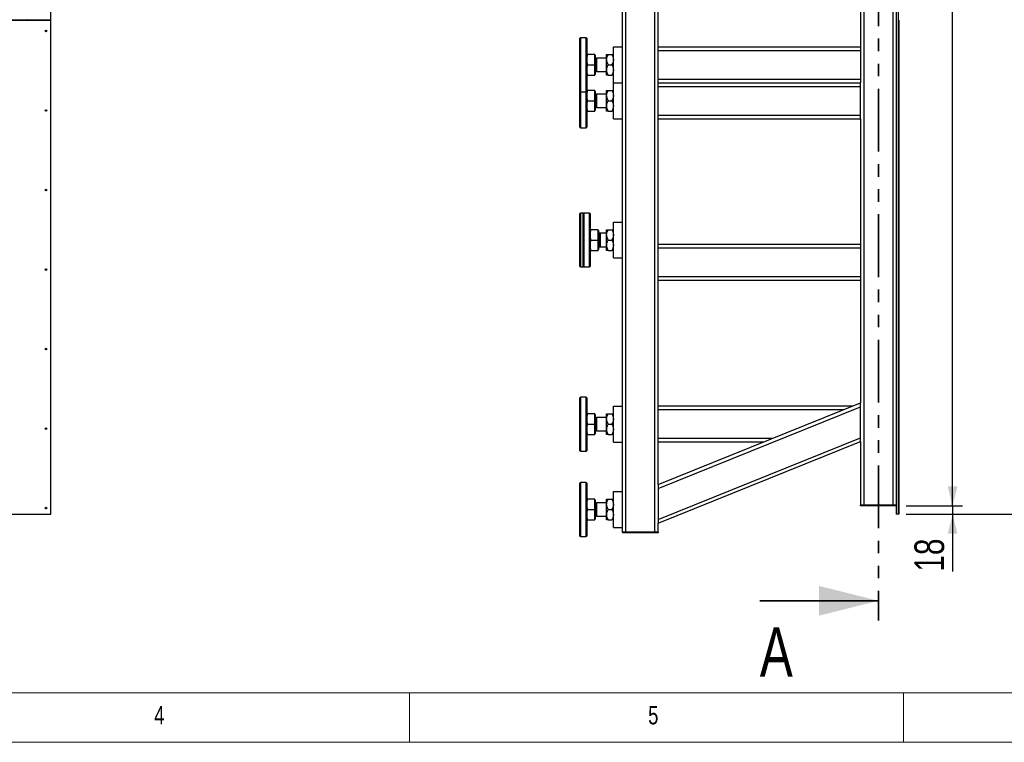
# Model space of a CAD drawing. Header units: millimetres. Extents: x 5 to 589, y 5 to 415.
# Tile 6 of 85: x 158 to 257, y 5 to 78. Entities that reach past the tile are written whole.
import ezdxf

# ---------------------------------------------------------------- set-up
doc = ezdxf.new("R2010")
doc.units = ezdxf.units.MM
doc.linetypes.add('PHANTOM', pattern=[12.7, 6.35, -1.27, 1.27, -1.27, 1.27, -1.27])
doc.layers.add('COTES', color=1, linetype='Continuous')
doc.layers.add('NOTES', color=6, linetype='Continuous')
doc.layers.add('TRAIT-FORT', color=4, linetype='Continuous', lineweight=25)
doc.styles.add('SLDTEXTSTYLE0', font='TXT', dxfattribs={"width": 0.75})
doc.dimstyles.new('SLDDIMSTYLE0', dxfattribs={"dimtxt": 3, "dimasz": 2, "dimexe": 0, "dimexo": 0.0625, "dimgap": 0.75, "dimtad": 1, "dimdec": 0, "dimlfac": 22, "dimrnd": 1e-09, "dimzin": 12, "dimdsep": 46, "dimtxsty": 'SLDTEXTSTYLE0', "dimsah": 1, "dimcen": 0.09, "dimadec": 0, "dimazin": 3, "dimtfac": 1, "dimtdec": 0, "dimtmove": 0, "dimatfit": 0, "dimfxl": 1, "dimfrac": 2, "dimtolj": 1, "dimtzin": 12, "dimarcsym": 0})
doc.dimstyles.new('SLDDIMSTYLE1', dxfattribs={"dimtxt": 3, "dimasz": 2, "dimexe": 0, "dimexo": 0.0625, "dimgap": 0.75, "dimtad": 1, "dimdec": 0, "dimlfac": 22, "dimrnd": 1e-09, "dimzin": 12, "dimdsep": 46, "dimtxsty": 'SLDTEXTSTYLE0', "dimsah": 1, "dimcen": 0.09, "dimadec": 0, "dimazin": 3, "dimtfac": 1, "dimtdec": 0, "dimtofl": 0, "dimtmove": 0, "dimatfit": 3, "dimfxl": 1, "dimfrac": 2, "dimtolj": 1, "dimtzin": 12, "dimarcsym": 0})

# ---------------------------------------------------------------- blocks, each defined once
blk = doc.blocks.new('_D_1')
at = {"layer": 'COTES', "color": 1, "transparency": 16777216}
for p, q in [((247.284, 199.457), (260.004, 199.457)), ((259.004, 199.457), (259.004, 28.094)), ((247.284, 28.094), (260.004, 28.094))]:
    blk.add_line(p, q, dxfattribs=at)
for points in [[(259.004, 199.457), (258.504, 197.457), (259.504, 197.457)], [(259.004, 28.094), (259.504, 30.094), (258.504, 30.094)]]:
    blk.add_solid(points, dxfattribs=at)
at = {"layer": 'COTES', "color": 1, "transparency": 16777216, "insert": (255.137, 109.342), "char_height": 3, "attachment_point": 1, "rotation": 90, "style": 'SLDTEXTSTYLE0'}
blk.add_mtext('3770', dxfattribs=at)
blk = doc.blocks.new('_D_2')
at = {"layer": 'COTES', "color": 1, "transparency": 16777216}
for p, q in [((251.985, 28.912), (251.985, 31.912)), ((247.284, 28.912), (252.985, 28.912)), ((251.985, 28.912), (251.985, 28.094)), ((247.284, 28.094), (252.985, 28.094)), ((251.985, 28.094), (251.985, 22.268))]:
    blk.add_line(p, q, dxfattribs=at)
for points in [[(251.985, 28.912), (252.485, 30.912), (251.485, 30.912)], [(251.985, 28.094), (251.485, 26.094), (252.485, 26.094)]]:
    blk.add_solid(points, dxfattribs=at)
at = {"layer": 'COTES', "color": 1, "transparency": 16777216, "insert": (248.118, 22.268), "char_height": 3, "attachment_point": 1, "rotation": 90, "style": 'SLDTEXTSTYLE0'}
blk.add_mtext('18', dxfattribs=at)
blk = doc.blocks.new('_D_3')
at = {"layer": 'COTES', "color": 1, "transparency": 16777216}
for p, q in [((247.284, 198.548), (252.985, 198.548)), ((251.985, 28.912), (251.985, 198.548)), ((247.284, 28.912), (252.985, 28.912))]:
    blk.add_line(p, q, dxfattribs=at)
for points in [[(251.985, 198.548), (251.485, 196.548), (252.485, 196.548)], [(251.985, 28.912), (252.485, 30.912), (251.485, 30.912)]]:
    blk.add_solid(points, dxfattribs=at)
at = {"layer": 'COTES', "color": 1, "transparency": 16777216, "insert": (248.118, 109.297), "char_height": 3, "attachment_point": 1, "rotation": 90, "style": 'SLDTEXTSTYLE0'}
blk.add_mtext('3732', dxfattribs=at)

msp = doc.modelspace()

# ---------------------------------------------------------------- linework, layer by layer
at = {"color": 7, "linetype": 'PHANTOM', "lineweight": 35}
msp.add_line((244.466, 210.821), (244.466, 17.318), dxfattribs=at)
at = {"color": 7, "linetype": 'Continuous', "lineweight": 35}
msp.add_line((232.466, 19.318), (244.466, 19.318), dxfattribs=at)
at = {"color": 7, "linetype": 'Continuous', "lineweight": 18}
for p, q in [((10, 10), (584, 10)), ((197, 10), (197, 5)), ((247, 5), (247, 10)), ((5, 5), (589, 5))]:
    msp.add_line(p, q, dxfattribs=at)
at = {"color": 7, "linetype": 'Continuous', "lineweight": 35}
msp.add_solid([(244.466, 19.318), (238.466, 20.818), (238.466, 17.818)], dxfattribs=at)
at = {"layer": 'TRAIT-FORT', "color": 4, "linetype": 'Continuous', "lineweight": 25}
for p, q in [((242.648, 91.821), (242.648, 71.73)), ((243.011, 91.821), (243.011, 29.003)), ((245.92, 91.821), (245.92, 29.003)), ((160.702, 78.114), (160.702, 91.275)), ((246.284, 91.275), (246.284, 28.094)), ((246.466, 91.275), (246.466, 28.094)), ((218.557, 57.639), (218.557, 80.912)), ((218.92, 26.275), (218.92, 80.912)), ((221.83, 26.275), (221.83, 80.912)), ((222.193, 71.73), (222.193, 80.912)), ((76.611, 78.114), (160.702, 78.114)), ((76.611, 78.073), (160.702, 78.073)), ((160.702, 78.073), (160.702, 78.114)), ((160.702, 28.094), (160.702, 78.073)), ((246.466, 78.073), (246.466, 28.094)), ((246.466, 78.073), (246.534, 78.073)), ((246.534, 78.073), (246.534, 28.094)), ((214.307, 76.275), (214.261, 76.23)), ((214.261, 70.866), (214.261, 76.23)), ((214.898, 76.275), (214.307, 76.275)), ((214.307, 76.275), (214.307, 70.821)), ((214.943, 76.23), (214.898, 76.275)), ((214.898, 70.821), (214.898, 76.275)), ((214.943, 76.23), (214.943, 70.866)), ((217.648, 71.73), (217.648, 75.366)), ((217.648, 75.366), (218.557, 75.366)), ((222.193, 75.366), (242.648, 75.366)), ((222.193, 75.003), (242.648, 75.003)), ((215.757, 74.594), (215.037, 74.594)), ((215.757, 73.548), (215.757, 74.594)), ((215.789, 74.519), (215.757, 74.55)), ((215.793, 74.519), (215.789, 74.519)), ((215.789, 74.519), (215.789, 72.578)), ((215.793, 74.519), (215.793, 72.578)), ((215.866, 74.23), (215.839, 74.23)), ((215.839, 74.23), (215.839, 72.866)), ((215.952, 74.144), (215.866, 74.23)), ((215.866, 74.23), (215.866, 73.548)), ((216.966, 74.23), (215.952, 74.23)), ((215.952, 74.23), (215.952, 72.866)), ((216.966, 74.071), (216.966, 74.594)), ((216.966, 73.025), (216.966, 74.071)), ((217.128, 74.594), (217.486, 74.594)), ((215.037, 73.548), (215.757, 73.548)), ((215.757, 72.503), (215.757, 73.548)), ((215.839, 72.866), (215.866, 72.866)), ((215.866, 73.548), (215.866, 72.866)), ((215.866, 72.866), (215.952, 72.953)), ((215.952, 72.866), (216.966, 72.866)), ((216.966, 72.503), (216.966, 73.025)), ((217.128, 73.548), (217.486, 73.548)), ((215.037, 72.503), (215.757, 72.503)), ((215.757, 72.546), (215.789, 72.578)), ((215.789, 72.578), (215.793, 72.578)), ((217.128, 72.503), (217.486, 72.503)), ((222.193, 72.094), (242.648, 72.094)), ((214.261, 70.866), (214.307, 70.821)), ((214.261, 67.23), (214.261, 70.866)), ((214.307, 70.821), (214.898, 70.821)), ((214.307, 70.821), (214.307, 67.185)), ((214.898, 70.821), (214.943, 70.866)), ((214.898, 67.185), (214.898, 70.821)), ((214.943, 70.866), (214.943, 67.23)), ((215.757, 70.957), (215.037, 70.957)), ((215.757, 69.912), (215.757, 70.957)), ((215.789, 70.882), (215.757, 70.914)), ((215.793, 70.882), (215.789, 70.882)), ((215.789, 70.882), (215.789, 68.941)), ((215.793, 70.882), (215.793, 68.941)), ((216.966, 70.435), (216.966, 70.957)), ((217.128, 70.957), (217.486, 70.957)), ((217.648, 71.73), (218.557, 71.73)), ((217.648, 68.094), (217.648, 71.73)), ((222.193, 71.366), (222.193, 71.73)), ((222.193, 71.73), (242.648, 71.73)), ((222.193, 68.457), (222.193, 71.366)), ((222.193, 71.366), (242.648, 71.366)), ((242.648, 71.366), (242.648, 71.73)), ((242.648, 68.457), (242.648, 71.366)), ((215.037, 69.912), (215.757, 69.912)), ((215.757, 68.866), (215.757, 69.912)), ((215.866, 70.594), (215.839, 70.594)), ((215.839, 70.594), (215.839, 69.23)), ((215.952, 70.508), (215.866, 70.594)), ((215.866, 70.594), (215.866, 69.912)), ((215.866, 69.912), (215.866, 69.23)), ((216.966, 70.594), (215.952, 70.594)), ((215.952, 70.594), (215.952, 69.23)), ((216.966, 69.389), (216.966, 70.435)), ((217.128, 69.912), (217.486, 69.912)), ((215.037, 68.866), (215.757, 68.866)), ((215.757, 68.91), (215.789, 68.941)), ((215.789, 68.941), (215.793, 68.941)), ((215.839, 69.23), (215.866, 69.23)), ((215.866, 69.23), (215.952, 69.316)), ((215.952, 69.23), (216.966, 69.23)), ((216.966, 68.866), (216.966, 69.389)), ((217.128, 68.866), (217.486, 68.866)), ((217.648, 68.094), (218.557, 68.094)), ((222.193, 68.457), (242.648, 68.457)), ((222.193, 68.094), (222.193, 68.457)), ((222.193, 31.081), (222.193, 68.094)), ((222.193, 68.094), (242.648, 68.094)), ((242.648, 68.094), (242.648, 68.457)), ((242.648, 68.094), (242.648, 39.345)), ((214.261, 67.23), (214.307, 67.185)), ((214.307, 67.185), (214.898, 67.185)), ((214.898, 67.185), (214.943, 67.23)), ((214.307, 58.548), (214.261, 58.503)), ((214.261, 53.139), (214.261, 58.503)), ((214.648, 58.548), (214.307, 58.548)), ((214.307, 58.548), (214.307, 53.094)), ((214.648, 58.548), (214.602, 58.503)), ((214.602, 53.139), (214.602, 58.503)), ((215.239, 58.548), (214.648, 58.548)), ((214.648, 58.548), (214.648, 53.094)), ((215.284, 58.503), (215.239, 58.548)), ((215.239, 53.094), (215.239, 58.548)), ((215.284, 58.503), (215.284, 53.139)), ((216.098, 56.866), (215.377, 56.866)), ((216.098, 55.821), (216.098, 56.866)), ((216.13, 56.791), (216.098, 56.823)), ((216.966, 56.344), (216.966, 56.866)), ((217.128, 56.866), (217.486, 56.866)), ((217.648, 57.639), (218.557, 57.639)), ((217.648, 54.003), (217.648, 57.639)), ((218.557, 54.003), (218.557, 57.639)), ((215.377, 55.821), (216.098, 55.821)), ((216.098, 54.775), (216.098, 55.821)), ((216.134, 56.791), (216.13, 56.791)), ((216.13, 56.791), (216.13, 54.85)), ((216.134, 56.791), (216.134, 54.85)), ((216.207, 56.503), (216.18, 56.503)), ((216.18, 56.503), (216.18, 55.139)), ((216.293, 56.503), (216.207, 56.503)), ((216.293, 56.417), (216.207, 56.503)), ((216.207, 56.503), (216.207, 55.821)), ((216.207, 55.821), (216.207, 55.139)), ((216.966, 56.503), (216.293, 56.503)), ((216.293, 56.503), (216.293, 55.139)), ((216.966, 55.298), (216.966, 56.344)), ((217.128, 55.821), (217.486, 55.821)), ((216.098, 54.819), (216.13, 54.85)), ((216.13, 54.85), (216.134, 54.85)), ((216.18, 55.139), (216.207, 55.139)), ((216.207, 55.139), (216.293, 55.225)), ((216.207, 55.139), (216.293, 55.139)), ((216.293, 55.139), (216.966, 55.139)), ((216.966, 54.775), (216.966, 55.298)), ((242.648, 55.366), (222.193, 55.366)), ((242.648, 55.003), (222.193, 55.003)), ((215.377, 54.775), (216.098, 54.775)), ((217.128, 54.775), (217.486, 54.775)), ((217.648, 54.003), (218.557, 54.003)), ((218.557, 30.366), (218.557, 54.003)), ((214.261, 53.139), (214.307, 53.094)), ((214.307, 53.094), (214.648, 53.094)), ((214.602, 53.139), (214.648, 53.094)), ((214.648, 53.094), (215.239, 53.094)), ((215.239, 53.094), (215.284, 53.139)), ((242.648, 52.094), (222.193, 52.094)), ((242.648, 51.73), (222.193, 51.73)), ((214.307, 39.912), (214.261, 39.866)), ((214.261, 34.503), (214.261, 39.866)), ((214.898, 39.912), (214.307, 39.912)), ((214.307, 39.912), (214.307, 34.457)), ((214.943, 39.866), (214.898, 39.912)), ((214.898, 34.457), (214.898, 39.912)), ((214.943, 39.866), (214.943, 34.503)), ((217.648, 35.366), (217.648, 39.003)), ((217.648, 39.003), (218.557, 39.003)), ((222.193, 31.081), (242.648, 39.345)), ((241.801, 39.003), (222.193, 39.003)), ((222.193, 30.688), (242.648, 38.953)), ((242.648, 38.953), (242.648, 39.345)), ((242.648, 35.815), (242.648, 38.953)), ((215.757, 38.23), (215.037, 38.23)), ((215.757, 37.185), (215.757, 38.23)), ((215.789, 38.155), (215.757, 38.187)), ((215.793, 38.155), (215.789, 38.155)), ((215.789, 38.155), (215.789, 36.214)), ((215.793, 38.155), (215.793, 36.214)), ((216.966, 37.707), (216.966, 38.23)), ((217.128, 38.23), (217.486, 38.23)), ((240.901, 38.639), (222.193, 38.639)), ((215.037, 37.185), (215.757, 37.185)), ((215.757, 36.139), (215.757, 37.185)), ((215.866, 37.866), (215.839, 37.866)), ((215.839, 37.866), (215.839, 36.503)), ((215.952, 37.78), (215.866, 37.866)), ((215.866, 37.866), (215.866, 37.185)), ((215.866, 37.185), (215.866, 36.503)), ((216.966, 37.866), (215.952, 37.866)), ((215.952, 37.866), (215.952, 36.503)), ((216.966, 36.662), (216.966, 37.707)), ((217.128, 37.185), (217.486, 37.185)), ((215.037, 36.139), (215.757, 36.139)), ((215.757, 36.182), (215.789, 36.214)), ((215.789, 36.214), (215.793, 36.214)), ((215.839, 36.503), (215.866, 36.503)), ((215.866, 36.503), (215.952, 36.589)), ((215.952, 36.503), (216.966, 36.503)), ((216.966, 36.139), (216.966, 36.662)), ((217.128, 36.139), (217.486, 36.139)), ((217.648, 35.366), (218.557, 35.366)), ((222.193, 27.551), (242.648, 35.815)), ((233.701, 35.73), (222.193, 35.73)), ((222.193, 27.159), (242.648, 35.423)), ((232.801, 35.366), (222.193, 35.366)), ((242.648, 35.366), (242.508, 35.366)), ((242.648, 35.423), (242.648, 35.815)), ((242.648, 35.423), (242.648, 29.003)), ((214.261, 34.503), (214.307, 34.457)), ((214.307, 34.457), (214.898, 34.457)), ((214.898, 34.457), (214.943, 34.503)), ((214.307, 31.275), (214.261, 31.23)), ((214.261, 25.866), (214.261, 31.23)), ((214.898, 31.275), (214.307, 31.275)), ((214.307, 31.275), (214.307, 25.821)), ((214.943, 31.23), (214.898, 31.275)), ((214.898, 25.821), (214.898, 31.275)), ((214.943, 31.23), (214.943, 25.866)), ((222.193, 31.081), (222.193, 30.688)), ((217.648, 30.366), (218.557, 30.366)), ((217.648, 26.73), (217.648, 30.366)), ((218.557, 26.73), (218.557, 30.366)), ((222.193, 30.688), (222.193, 27.551)), ((215.757, 29.594), (215.037, 29.594)), ((215.757, 28.548), (215.757, 29.594)), ((215.789, 29.519), (215.757, 29.55)), ((215.793, 29.519), (215.789, 29.519)), ((215.789, 29.519), (215.789, 27.578)), ((215.793, 29.519), (215.793, 27.578)), ((215.866, 29.23), (215.839, 29.23)), ((215.839, 29.23), (215.839, 27.866)), ((215.952, 29.144), (215.866, 29.23)), ((215.866, 29.23), (215.866, 28.548)), ((216.966, 29.23), (215.952, 29.23)), ((215.952, 29.23), (215.952, 27.866)), ((216.966, 29.071), (216.966, 29.594)), ((216.966, 28.025), (216.966, 29.071)), ((217.128, 29.594), (217.486, 29.594)), ((242.648, 28.912), (242.648, 29.003)), ((243.011, 29.003), (242.648, 29.003)), ((243.011, 28.912), (242.648, 28.912)), ((243.011, 28.912), (243.011, 29.003)), ((245.92, 29.003), (243.011, 29.003)), ((245.92, 28.912), (243.011, 28.912)), ((245.92, 28.912), (245.92, 29.003)), ((246.284, 29.003), (245.92, 29.003)), ((246.284, 28.912), (245.92, 28.912)), ((76.611, 28.094), (160.702, 28.094)), ((215.037, 28.548), (215.757, 28.548)), ((215.757, 27.503), (215.757, 28.548)), ((215.866, 28.548), (215.866, 27.866)), ((215.866, 27.866), (215.952, 27.953)), ((216.966, 27.503), (216.966, 28.025)), ((217.128, 28.548), (217.486, 28.548)), ((246.466, 28.094), (246.284, 28.094)), ((246.534, 28.094), (246.466, 28.094)), ((215.037, 27.503), (215.757, 27.503)), ((215.757, 27.546), (215.789, 27.578)), ((215.789, 27.578), (215.793, 27.578)), ((215.839, 27.866), (215.866, 27.866)), ((215.952, 27.866), (216.966, 27.866)), ((217.128, 27.503), (217.486, 27.503)), ((222.193, 27.551), (222.193, 27.159)), ((222.193, 26.275), (222.193, 27.159)), ((217.648, 26.73), (218.557, 26.73)), ((218.557, 26.275), (218.557, 26.73)), ((218.557, 26.275), (218.557, 26.185)), ((218.92, 26.275), (218.557, 26.275)), ((218.92, 26.185), (218.557, 26.185)), ((218.92, 26.275), (218.92, 26.185)), ((221.83, 26.275), (218.92, 26.275)), ((221.83, 26.185), (218.92, 26.185)), ((221.83, 26.275), (221.83, 26.185)), ((222.193, 26.275), (221.83, 26.275)), ((222.193, 26.185), (221.83, 26.185)), ((222.193, 26.275), (222.193, 26.185)), ((214.261, 25.866), (214.307, 25.821)), ((214.307, 25.821), (214.898, 25.821)), ((214.898, 25.821), (214.943, 25.866))]:
    msp.add_line(p, q, dxfattribs=at)
at = {"layer": 'TRAIT-FORT', "color": 4, "linetype": 'Continuous', "lineweight": 25, "flags": 128}
for points in [[(158.087, 78.114), (158.062, 78.096), (158.04, 78.073)], [(158.365, 78.073), (158.342, 78.096), (158.318, 78.114)]]:
    msp.add_lwpolyline(points, dxfattribs=at)
at = {"layer": 'TRAIT-FORT', "color": 4, "linetype": 'Continuous', "lineweight": 25}
for centre in [(160.224, 76.975), (160.224, 68.928), (160.224, 60.881), (160.224, 52.834), (160.224, 44.787), (160.224, 36.74), (160.224, 28.693)]:
    msp.add_circle(centre, 0.0818, dxfattribs=at)
for centre, start, end in [((215.839, 74.275), 180, 270), ((215.839, 72.821), 90, 180), ((215.839, 70.639), 180, 270), ((215.839, 69.185), 90, 180), ((216.18, 56.548), 180, 270), ((216.18, 55.094), 90, 180), ((215.839, 37.912), 180, 270), ((215.839, 36.457), 90, 180), ((215.839, 29.275), 180, 270), ((215.839, 27.821), 90, 180)]:
    msp.add_arc(centre, 0.0455, start, end, dxfattribs=at)
for points, knots in [([(215.037, 74.594), (215.01, 74.509), (214.958, 74.337), (214.948, 74.16), (214.943, 74.071)], [0, 0, 0, 0, 0.495458, 1, 1, 1, 1]), ([(214.943, 74.594), (214.948, 74.594), (214.957, 74.594), (215.01, 74.594), (215.037, 74.594)], [0, 0, 0, 0, 0.494511, 1, 1, 1, 1]), ([(214.943, 74.071), (214.948, 73.983), (214.957, 73.806), (215.01, 73.635), (215.037, 73.548)], [0, 0, 0, 0, 0.4945107, 1, 1, 1, 1]), ([(216.966, 74.071), (216.966, 74.081), (216.967, 74.156), (216.991, 74.298), (217.055, 74.462), (217.108, 74.558), (217.128, 74.594)], [0, 0, 0, 0, 0.0566717, 0.4129293, 0.7822331, 1, 1, 1, 1]), ([(216.966, 74.594), (216.968, 74.594), (216.973, 74.594), (217.009, 74.594), (217.06, 74.594), (217.105, 74.594), (217.128, 74.594)], [0, 0, 0, 0, 0.249578, 0.504364, 0.751047, 1, 1, 1, 1]), ([(217.128, 73.548), (217.095, 73.61), (217.035, 73.722), (216.977, 73.899), (216.97, 74.013), (216.966, 74.071)], [0, 0, 0, 0, 0.371571, 0.681593, 1, 1, 1, 1]), ([(217.486, 74.594), (217.506, 74.558), (217.558, 74.464), (217.622, 74.3), (217.647, 74.159), (217.648, 74.081), (217.648, 74.071)], [0, 0, 0, 0, 0.2177708, 0.5751152, 0.9433273, 1, 1, 1, 1]), ([(217.486, 74.594), (217.524, 74.594), (217.582, 74.594), (217.628, 74.594), (217.646, 74.594), (217.647, 74.594), (217.648, 74.594)], [0, 0, 0, 0, 0.4320454, 0.6543493, 0.8796534, 1, 1, 1, 1]), ([(217.648, 74.071), (217.644, 74.015), (217.637, 73.9), (217.579, 73.724), (217.519, 73.61), (217.486, 73.548)], [0, 0, 0, 0, 0.309456, 0.628432, 1, 1, 1, 1]), ([(215.037, 73.548), (215.01, 73.463), (214.958, 73.292), (214.948, 73.115), (214.943, 73.025)], [0, 0, 0, 0, 0.495458, 1, 1, 1, 1]), ([(214.943, 73.025), (214.948, 72.938), (214.957, 72.761), (215.01, 72.589), (215.037, 72.503)], [0, 0, 0, 0, 0.4945107, 1, 1, 1, 1]), ([(216.966, 73.025), (216.968, 73.071), (216.973, 73.163), (217.009, 73.296), (217.06, 73.426), (217.105, 73.507), (217.128, 73.548)], [0, 0, 0, 0, 0.249578, 0.504364, 0.751047, 1, 1, 1, 1]), ([(217.128, 72.503), (217.09, 72.574), (217.032, 72.683), (216.985, 72.838), (216.968, 72.941), (216.966, 73.004), (216.966, 73.025)], [0, 0, 0, 0, 0.432045, 0.654349, 0.879653, 1, 1, 1, 1]), ([(217.486, 73.548), (217.524, 73.477), (217.582, 73.368), (217.628, 73.213), (217.646, 73.11), (217.647, 73.047), (217.648, 73.025)], [0, 0, 0, 0, 0.432045, 0.654349, 0.879653, 1, 1, 1, 1]), ([(217.648, 73.025), (217.645, 72.98), (217.641, 72.888), (217.605, 72.754), (217.553, 72.625), (217.508, 72.544), (217.486, 72.503)], [0, 0, 0, 0, 0.249578, 0.504364, 0.751047, 1, 1, 1, 1]), ([(215.037, 72.503), (215.01, 72.503), (214.958, 72.503), (214.948, 72.503), (214.943, 72.503)], [0, 0, 0, 0, 0.495458, 1, 1, 1, 1]), ([(217.128, 72.503), (217.09, 72.503), (217.032, 72.503), (216.985, 72.503), (216.968, 72.503), (216.966, 72.503), (216.966, 72.503)], [0, 0, 0, 0, 0.432045, 0.654349, 0.879653, 1, 1, 1, 1]), ([(217.648, 72.503), (217.645, 72.503), (217.641, 72.503), (217.605, 72.503), (217.553, 72.503), (217.508, 72.503), (217.486, 72.503)], [0, 0, 0, 0, 0.249578, 0.504364, 0.751047, 1, 1, 1, 1]), ([(215.037, 70.957), (215.01, 70.872), (214.958, 70.701), (214.948, 70.524), (214.943, 70.435)], [0, 0, 0, 0, 0.495458, 1, 1, 1, 1]), ([(214.943, 70.957), (214.948, 70.957), (214.957, 70.957), (215.01, 70.957), (215.037, 70.957)], [0, 0, 0, 0, 0.494511, 1, 1, 1, 1]), ([(216.966, 70.435), (216.966, 70.445), (216.967, 70.52), (216.991, 70.662), (217.055, 70.825), (217.108, 70.922), (217.128, 70.957)], [0, 0, 0, 0, 0.0566717, 0.4129293, 0.7822331, 1, 1, 1, 1]), ([(216.966, 70.957), (216.968, 70.957), (216.973, 70.957), (217.009, 70.957), (217.06, 70.957), (217.105, 70.957), (217.128, 70.957)], [0, 0, 0, 0, 0.249578, 0.504364, 0.751047, 1, 1, 1, 1]), ([(217.486, 70.957), (217.506, 70.922), (217.558, 70.827), (217.622, 70.664), (217.647, 70.522), (217.648, 70.445), (217.648, 70.435)], [0, 0, 0, 0, 0.2177708, 0.5751152, 0.9433273, 1, 1, 1, 1]), ([(217.486, 70.957), (217.524, 70.957), (217.582, 70.957), (217.628, 70.957), (217.646, 70.957), (217.647, 70.957), (217.648, 70.957)], [0, 0, 0, 0, 0.4320454, 0.6543493, 0.8796534, 1, 1, 1, 1]), ([(214.943, 70.435), (214.948, 70.347), (214.957, 70.17), (215.01, 69.998), (215.037, 69.912)], [0, 0, 0, 0, 0.4945107, 1, 1, 1, 1]), ([(215.037, 69.912), (215.01, 69.827), (214.958, 69.656), (214.948, 69.478), (214.943, 69.389)], [0, 0, 0, 0, 0.495458, 1, 1, 1, 1]), ([(217.128, 69.912), (217.095, 69.973), (217.035, 70.086), (216.977, 70.262), (216.97, 70.377), (216.966, 70.435)], [0, 0, 0, 0, 0.371571, 0.681593, 1, 1, 1, 1]), ([(216.966, 69.389), (216.968, 69.435), (216.973, 69.526), (217.009, 69.66), (217.06, 69.789), (217.105, 69.871), (217.128, 69.912)], [0, 0, 0, 0, 0.249578, 0.504364, 0.751047, 1, 1, 1, 1]), ([(217.648, 70.435), (217.644, 70.378), (217.637, 70.264), (217.579, 70.087), (217.519, 69.973), (217.486, 69.912)], [0, 0, 0, 0, 0.309456, 0.628432, 1, 1, 1, 1]), ([(217.486, 69.912), (217.524, 69.84), (217.582, 69.732), (217.628, 69.576), (217.646, 69.474), (217.647, 69.411), (217.648, 69.389)], [0, 0, 0, 0, 0.432045, 0.654349, 0.879653, 1, 1, 1, 1]), ([(214.943, 69.389), (214.948, 69.302), (214.957, 69.124), (215.01, 68.953), (215.037, 68.866)], [0, 0, 0, 0, 0.4945107, 1, 1, 1, 1]), ([(215.037, 68.866), (215.01, 68.866), (214.958, 68.866), (214.948, 68.866), (214.943, 68.866)], [0, 0, 0, 0, 0.495458, 1, 1, 1, 1]), ([(217.128, 68.866), (217.09, 68.938), (217.032, 69.046), (216.985, 69.202), (216.968, 69.304), (216.966, 69.367), (216.966, 69.389)], [0, 0, 0, 0, 0.432045, 0.654349, 0.879653, 1, 1, 1, 1]), ([(217.128, 68.866), (217.09, 68.866), (217.032, 68.866), (216.985, 68.866), (216.968, 68.866), (216.966, 68.866), (216.966, 68.866)], [0, 0, 0, 0, 0.432045, 0.654349, 0.879653, 1, 1, 1, 1]), ([(217.648, 69.389), (217.645, 69.344), (217.641, 69.252), (217.605, 69.118), (217.553, 68.989), (217.508, 68.907), (217.486, 68.866)], [0, 0, 0, 0, 0.249578, 0.504364, 0.751047, 1, 1, 1, 1]), ([(217.648, 68.866), (217.645, 68.866), (217.641, 68.866), (217.605, 68.866), (217.553, 68.866), (217.508, 68.866), (217.486, 68.866)], [0, 0, 0, 0, 0.249578, 0.504364, 0.751047, 1, 1, 1, 1]), ([(215.377, 56.866), (215.351, 56.782), (215.299, 56.61), (215.289, 56.433), (215.284, 56.344)], [0, 0, 0, 0, 0.495458, 1, 1, 1, 1]), ([(215.284, 56.866), (215.289, 56.866), (215.298, 56.866), (215.351, 56.866), (215.377, 56.866)], [0, 0, 0, 0, 0.4945107, 1, 1, 1, 1]), ([(216.966, 56.344), (216.966, 56.354), (216.967, 56.429), (216.991, 56.571), (217.055, 56.734), (217.108, 56.831), (217.128, 56.866)], [0, 0, 0, 0, 0.056672, 0.412929, 0.782233, 1, 1, 1, 1]), ([(216.966, 56.866), (216.968, 56.866), (216.973, 56.866), (217.009, 56.866), (217.06, 56.866), (217.105, 56.866), (217.128, 56.866)], [0, 0, 0, 0, 0.2495779, 0.5043641, 0.7510469, 1, 1, 1, 1]), ([(217.486, 56.866), (217.506, 56.831), (217.558, 56.736), (217.622, 56.573), (217.647, 56.431), (217.648, 56.354), (217.648, 56.344)], [0, 0, 0, 0, 0.217771, 0.575115, 0.943327, 1, 1, 1, 1]), ([(217.486, 56.866), (217.524, 56.866), (217.582, 56.866), (217.628, 56.866), (217.646, 56.866), (217.647, 56.866), (217.648, 56.866)], [0, 0, 0, 0, 0.4320454, 0.6543493, 0.8796534, 1, 1, 1, 1]), ([(215.284, 56.344), (215.289, 56.256), (215.298, 56.079), (215.351, 55.908), (215.377, 55.821)], [0, 0, 0, 0, 0.494511, 1, 1, 1, 1]), ([(215.377, 55.821), (215.351, 55.736), (215.299, 55.565), (215.289, 55.388), (215.284, 55.298)], [0, 0, 0, 0, 0.495458, 1, 1, 1, 1]), ([(217.128, 55.821), (217.095, 55.882), (217.035, 55.995), (216.977, 56.171), (216.97, 56.286), (216.966, 56.344)], [0, 0, 0, 0, 0.371571, 0.681593, 1, 1, 1, 1]), ([(216.966, 55.298), (216.968, 55.344), (216.973, 55.436), (217.009, 55.569), (217.06, 55.699), (217.105, 55.78), (217.128, 55.821)], [0, 0, 0, 0, 0.249578, 0.504364, 0.751047, 1, 1, 1, 1]), ([(217.648, 56.344), (217.644, 56.287), (217.637, 56.173), (217.579, 55.996), (217.519, 55.882), (217.486, 55.821)], [0, 0, 0, 0, 0.309456, 0.628432, 1, 1, 1, 1]), ([(217.486, 55.821), (217.524, 55.749), (217.582, 55.641), (217.628, 55.486), (217.646, 55.383), (217.647, 55.32), (217.648, 55.298)], [0, 0, 0, 0, 0.432045, 0.654349, 0.879653, 1, 1, 1, 1]), ([(215.284, 55.298), (215.289, 55.211), (215.298, 55.034), (215.351, 54.862), (215.377, 54.775)], [0, 0, 0, 0, 0.494511, 1, 1, 1, 1]), ([(217.128, 54.775), (217.09, 54.847), (217.032, 54.956), (216.985, 55.111), (216.968, 55.213), (216.966, 55.276), (216.966, 55.298)], [0, 0, 0, 0, 0.432045, 0.654349, 0.879653, 1, 1, 1, 1]), ([(217.648, 55.298), (217.645, 55.253), (217.641, 55.161), (217.605, 55.027), (217.553, 54.898), (217.508, 54.816), (217.486, 54.775)], [0, 0, 0, 0, 0.2495779, 0.5043641, 0.7510469, 1, 1, 1, 1]), ([(215.377, 54.775), (215.351, 54.775), (215.299, 54.775), (215.289, 54.775), (215.284, 54.775)], [0, 0, 0, 0, 0.495458, 1, 1, 1, 1]), ([(217.128, 54.775), (217.09, 54.775), (217.032, 54.775), (216.985, 54.775), (216.968, 54.775), (216.966, 54.775), (216.966, 54.775)], [0, 0, 0, 0, 0.432045, 0.654349, 0.879653, 1, 1, 1, 1]), ([(217.648, 54.775), (217.645, 54.775), (217.641, 54.775), (217.605, 54.775), (217.553, 54.775), (217.508, 54.775), (217.486, 54.775)], [0, 0, 0, 0, 0.249578, 0.504364, 0.751047, 1, 1, 1, 1]), ([(215.037, 38.23), (215.01, 38.145), (214.958, 37.974), (214.948, 37.797), (214.943, 37.707)], [0, 0, 0, 0, 0.495458, 1, 1, 1, 1]), ([(214.943, 38.23), (214.948, 38.23), (214.957, 38.23), (215.01, 38.23), (215.037, 38.23)], [0, 0, 0, 0, 0.494511, 1, 1, 1, 1]), ([(216.966, 37.707), (216.966, 37.718), (216.967, 37.793), (216.991, 37.935), (217.055, 38.098), (217.108, 38.194), (217.128, 38.23)], [0, 0, 0, 0, 0.0566717, 0.4129293, 0.7822331, 1, 1, 1, 1]), ([(216.966, 38.23), (216.968, 38.23), (216.973, 38.23), (217.009, 38.23), (217.06, 38.23), (217.105, 38.23), (217.128, 38.23)], [0, 0, 0, 0, 0.249578, 0.504364, 0.751047, 1, 1, 1, 1]), ([(217.486, 38.23), (217.506, 38.194), (217.558, 38.1), (217.622, 37.937), (217.647, 37.795), (217.648, 37.718), (217.648, 37.707)], [0, 0, 0, 0, 0.2177708, 0.5751152, 0.9433273, 1, 1, 1, 1]), ([(217.486, 38.23), (217.524, 38.23), (217.582, 38.23), (217.628, 38.23), (217.646, 38.23), (217.647, 38.23), (217.648, 38.23)], [0, 0, 0, 0, 0.4320454, 0.6543493, 0.8796534, 1, 1, 1, 1]), ([(214.943, 37.707), (214.948, 37.62), (214.957, 37.443), (215.01, 37.271), (215.037, 37.185)], [0, 0, 0, 0, 0.4945107, 1, 1, 1, 1]), ([(215.037, 37.185), (215.01, 37.1), (214.958, 36.928), (214.948, 36.751), (214.943, 36.662)], [0, 0, 0, 0, 0.495458, 1, 1, 1, 1]), ([(217.128, 37.185), (217.095, 37.246), (217.035, 37.359), (216.977, 37.535), (216.97, 37.649), (216.966, 37.707)], [0, 0, 0, 0, 0.371571, 0.681593, 1, 1, 1, 1]), ([(216.966, 36.662), (216.968, 36.707), (216.973, 36.799), (217.009, 36.933), (217.06, 37.062), (217.105, 37.144), (217.128, 37.185)], [0, 0, 0, 0, 0.249578, 0.504364, 0.751047, 1, 1, 1, 1]), ([(217.648, 37.707), (217.644, 37.651), (217.637, 37.537), (217.579, 37.36), (217.519, 37.246), (217.486, 37.185)], [0, 0, 0, 0, 0.309456, 0.628432, 1, 1, 1, 1]), ([(217.486, 37.185), (217.524, 37.113), (217.582, 37.005), (217.628, 36.849), (217.646, 36.747), (217.647, 36.684), (217.648, 36.662)], [0, 0, 0, 0, 0.432045, 0.654349, 0.879653, 1, 1, 1, 1]), ([(214.943, 36.662), (214.948, 36.574), (214.957, 36.397), (215.01, 36.226), (215.037, 36.139)], [0, 0, 0, 0, 0.4945107, 1, 1, 1, 1]), ([(215.037, 36.139), (215.01, 36.139), (214.958, 36.139), (214.948, 36.139), (214.943, 36.139)], [0, 0, 0, 0, 0.495458, 1, 1, 1, 1]), ([(217.128, 36.139), (217.09, 36.211), (217.032, 36.319), (216.985, 36.474), (216.968, 36.577), (216.966, 36.64), (216.966, 36.662)], [0, 0, 0, 0, 0.432045, 0.654349, 0.879653, 1, 1, 1, 1]), ([(217.128, 36.139), (217.09, 36.139), (217.032, 36.139), (216.985, 36.139), (216.968, 36.139), (216.966, 36.139), (216.966, 36.139)], [0, 0, 0, 0, 0.432045, 0.654349, 0.879653, 1, 1, 1, 1]), ([(217.648, 36.662), (217.645, 36.616), (217.641, 36.525), (217.605, 36.391), (217.553, 36.262), (217.508, 36.18), (217.486, 36.139)], [0, 0, 0, 0, 0.249578, 0.504364, 0.751047, 1, 1, 1, 1]), ([(217.648, 36.139), (217.645, 36.139), (217.641, 36.139), (217.605, 36.139), (217.553, 36.139), (217.508, 36.139), (217.486, 36.139)], [0, 0, 0, 0, 0.249578, 0.504364, 0.751047, 1, 1, 1, 1]), ([(215.037, 29.594), (215.01, 29.509), (214.958, 29.337), (214.948, 29.16), (214.943, 29.071)], [0, 0, 0, 0, 0.495458, 1, 1, 1, 1]), ([(214.943, 29.594), (214.948, 29.594), (214.957, 29.594), (215.01, 29.594), (215.037, 29.594)], [0, 0, 0, 0, 0.494511, 1, 1, 1, 1]), ([(214.943, 29.071), (214.948, 28.983), (214.957, 28.806), (215.01, 28.635), (215.037, 28.548)], [0, 0, 0, 0, 0.4945107, 1, 1, 1, 1]), ([(216.966, 29.071), (216.966, 29.081), (216.967, 29.156), (216.991, 29.298), (217.055, 29.462), (217.108, 29.558), (217.128, 29.594)], [0, 0, 0, 0, 0.0566717, 0.4129293, 0.7822331, 1, 1, 1, 1]), ([(216.966, 29.594), (216.968, 29.594), (216.973, 29.594), (217.009, 29.594), (217.06, 29.594), (217.105, 29.594), (217.128, 29.594)], [0, 0, 0, 0, 0.249578, 0.504364, 0.751047, 1, 1, 1, 1]), ([(217.128, 28.548), (217.095, 28.61), (217.035, 28.722), (216.977, 28.899), (216.97, 29.013), (216.966, 29.071)], [0, 0, 0, 0, 0.371571, 0.681593, 1, 1, 1, 1]), ([(217.486, 29.594), (217.506, 29.558), (217.558, 29.464), (217.622, 29.3), (217.647, 29.159), (217.648, 29.081), (217.648, 29.071)], [0, 0, 0, 0, 0.2177708, 0.5751152, 0.9433273, 1, 1, 1, 1]), ([(217.486, 29.594), (217.524, 29.594), (217.582, 29.594), (217.628, 29.594), (217.646, 29.594), (217.647, 29.594), (217.648, 29.594)], [0, 0, 0, 0, 0.4320454, 0.6543493, 0.8796534, 1, 1, 1, 1]), ([(217.648, 29.071), (217.644, 29.015), (217.637, 28.9), (217.579, 28.724), (217.519, 28.61), (217.486, 28.548)], [0, 0, 0, 0, 0.309456, 0.628432, 1, 1, 1, 1]), ([(215.037, 28.548), (215.01, 28.463), (214.958, 28.292), (214.948, 28.115), (214.943, 28.025)], [0, 0, 0, 0, 0.495458, 1, 1, 1, 1]), ([(214.943, 28.025), (214.948, 27.938), (214.957, 27.761), (215.01, 27.589), (215.037, 27.503)], [0, 0, 0, 0, 0.4945107, 1, 1, 1, 1]), ([(216.966, 28.025), (216.968, 28.071), (216.973, 28.163), (217.009, 28.296), (217.06, 28.426), (217.105, 28.507), (217.128, 28.548)], [0, 0, 0, 0, 0.249578, 0.504364, 0.751047, 1, 1, 1, 1]), ([(217.128, 27.503), (217.09, 27.574), (217.032, 27.683), (216.985, 27.838), (216.968, 27.941), (216.966, 28.004), (216.966, 28.025)], [0, 0, 0, 0, 0.432045, 0.654349, 0.879653, 1, 1, 1, 1]), ([(217.486, 28.548), (217.524, 28.477), (217.582, 28.368), (217.628, 28.213), (217.646, 28.11), (217.647, 28.047), (217.648, 28.025)], [0, 0, 0, 0, 0.432045, 0.654349, 0.879653, 1, 1, 1, 1]), ([(217.648, 28.025), (217.645, 27.98), (217.641, 27.888), (217.605, 27.754), (217.553, 27.625), (217.508, 27.544), (217.486, 27.503)], [0, 0, 0, 0, 0.249578, 0.504364, 0.751047, 1, 1, 1, 1]), ([(215.037, 27.503), (215.01, 27.503), (214.958, 27.503), (214.948, 27.503), (214.943, 27.503)], [0, 0, 0, 0, 0.495458, 1, 1, 1, 1]), ([(217.128, 27.503), (217.09, 27.503), (217.032, 27.503), (216.985, 27.503), (216.968, 27.503), (216.966, 27.503), (216.966, 27.503)], [0, 0, 0, 0, 0.432045, 0.654349, 0.879653, 1, 1, 1, 1]), ([(217.648, 27.503), (217.645, 27.503), (217.641, 27.503), (217.605, 27.503), (217.553, 27.503), (217.508, 27.503), (217.486, 27.503)], [0, 0, 0, 0, 0.249578, 0.504364, 0.751047, 1, 1, 1, 1])]:
    msp.add_open_spline(points, degree=3, knots=knots, dxfattribs=at)

# ---------------------------------------------------------------- texts
at = {"color": 7, "linetype": 'Continuous', "insert": (232.466, 16.629), "char_height": 5, "attachment_point": 1, "style": 'SLDTEXTSTYLE0'}
msp.add_mtext('A', dxfattribs=at)
at = {"layer": 'NOTES', "color": 211, "char_height": 1.852, "attachment_point": 1, "style": 'SLDTEXTSTYLE0'}
for s, insert in [('4', (171.167, 8.668)), ('5', (221.167, 8.668))]:
    msp.add_mtext(s, dxfattribs=dict(at, insert=insert))

# ---------------------------------------------------------------- dimensions: what is measured, and where the dimension line sits
at = {"layer": 'COTES', "color": 1}
for base, p1, p2, dimstyle, picture, middle in [((259.004, 28.094), (246.284, 199.457), (246.284, 28.094), 'SLDDIMSTYLE1', '_D_1', (259.004, 113.775)), ((251.985, 198.548), (246.284, 28.912), (246.284, 198.548), 'SLDDIMSTYLE1', '_D_3', (251.985, 113.73)), ((251.985, 28.094), (246.284, 28.912), (246.284, 28.094), 'SLDDIMSTYLE0', '_D_2', (251.985, 24.485))]:
    dim = msp.add_linear_dim(base=base, p1=p1, p2=p2, angle=90, dimstyle=dimstyle, dxfattribs=at)
    dim.commit()
    dim.dimension.update_dxf_attribs({"geometry": picture, "text_midpoint": middle, "dimtype": 160})

doc.saveas('drawing.dxf')
